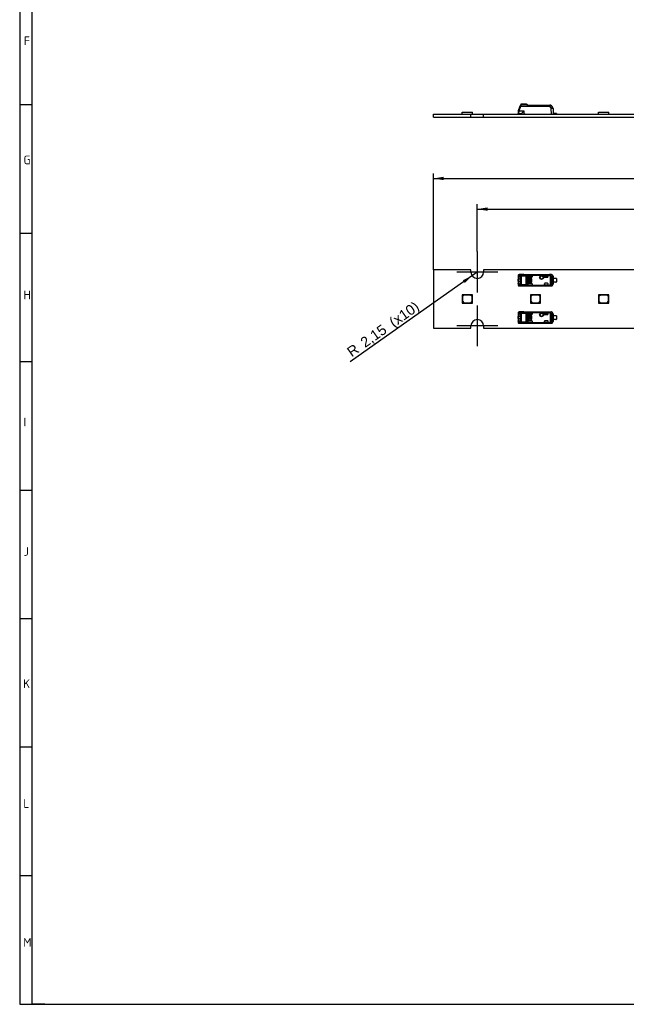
# Model space of a CAD drawing. Header units: millimetres. Extents: x 7 to 819, y 15 to 587.
# Tile 1 of 8: x 7 to 214, y 15 to 352. Entities that reach past the tile are written whole.
import ezdxf
from ezdxf.enums import TextEntityAlignment as Align
from ezdxf.lldxf.tags import DXFTag

# ---------------------------------------------------------------- set-up
doc = ezdxf.new("R2010")
doc.units = ezdxf.units.MM
doc.layers.add('Default', color=7, linetype='Continuous')
doc.layers.add('LINLED_280X20MM_', color=7, linetype='Continuous')
doc.styles.add('SEACAD_Arial', font='arial.ttf')
tags = doc.linetypes.add('CENTER2', pattern=[28.575, 19.05, -3.175, 3.175, -3.175]).pattern_tags.tags
tags[10:11] = [DXFTag(74, 4), DXFTag(75, 0), DXFTag(340, '0'), DXFTag(46, 0.0), DXFTag(50, 0.0), DXFTag(44, 0.0), DXFTag(45, 0.0)]
tags[8:9] = [DXFTag(74, 4), DXFTag(75, 0), DXFTag(340, '0'), DXFTag(46, 0.0), DXFTag(50, 0.0), DXFTag(44, 0.0), DXFTag(45, 0.0)]
tags[6:7] = [DXFTag(74, 4), DXFTag(75, 0), DXFTag(340, '0'), DXFTag(46, 0.0), DXFTag(50, 0.0), DXFTag(44, 0.0), DXFTag(45, 0.0)]
tags[4:5] = [DXFTag(74, 4), DXFTag(75, 0), DXFTag(340, '0'), DXFTag(46, 0.0), DXFTag(50, 0.0), DXFTag(44, 0.0), DXFTag(45, 0.0)]
doc.dimstyles.new('ISO', dxfattribs={"dimtxt": 3.5, "dimasz": 3.5, "dimexe": 1.75, "dimexo": 0, "dimgap": 0.875, "dimtad": 1, "dimtxsty": 'SEACAD_Arial', "dimblk1": '_SE_FILLED', "dimblk2": '_SE_FILLED', "dimsah": 1, "dimcen": 1.75, "dimadec": 0, "dimazin": 0, "dimtfac": 0.5, "dimtdec": 3, "dimtmove": 0, "dimatfit": 3, "dimfxl": 1, "dimarcsym": 0})

# ---------------------------------------------------------------- blocks, each defined once
blk = doc.blocks.new('SEANNOT_GROUP22')
at = {"layer": 'Default', "color": 7, "linetype": 'CENTER2'}
for p, q in [((163.27, 272.41), (163.27, 258.41)), ((170.27, 265.41), (156.27, 265.41))]:
    blk.add_line(p, q, dxfattribs=at)
blk = doc.blocks.new('SEANNOT_GROUP23')
at = {"layer": 'Default', "color": 7, "linetype": 'CENTER2'}
for p, q in [((163.27, 254.01), (163.27, 240.01)), ((170.27, 247.01), (156.27, 247.01))]:
    blk.add_line(p, q, dxfattribs=at)
blk = doc.blocks.new('SE2')
at = {"layer": 'LINLED_280X20MM_', "color": 7, "linetype": 'Continuous'}
for p, q in [((161.12, 266.21), (148.27, 266.21)), ((148.27, 266.21), (148.27, 246.21)), ((161.12, 265.41), (161.12, 266.21)), ((223.62, 266.21), (165.42, 266.21)), ((165.42, 266.21), (165.42, 265.41)), ((177.22, 264.15), (177.22, 263.4)), ((177.52, 263.36), (177.22, 263.4)), ((177.22, 263.4), (177.22, 262.96)), ((177.28, 264.31), (177.28, 263.75)), ((177.28, 263.75), (177.56, 263.68)), ((177.95, 264.33), (177.37, 264.35)), ((177.52, 262.96), (177.52, 263.36)), ((178.14, 264.53), (177.56, 264.55)), ((179.17, 264.55), (177.56, 264.55)), ((179.16, 264.55), (177.56, 264.55)), ((177.56, 264.07), (177.89, 264.07)), ((177.56, 264.07), (177.85, 263.97)), ((177.85, 263.97), (178.01, 263.97)), ((177.96, 264.04), (177.89, 264.07)), ((178.11, 263.46), (178.11, 261.76)), ((178.13, 261.19), (178.13, 264.02)), ((178.32, 264.02), (178.13, 264.02)), ((178.14, 264.53), (178.14, 264.53)), ((178.14, 264.53), (187.93, 264.53)), ((178.14, 264.53), (187.93, 264.53)), ((179.96, 264.15), (178.32, 264.15)), ((178.32, 264.15), (178.32, 264.02)), ((179.96, 264.02), (178.32, 264.02)), ((178.32, 264.02), (178.32, 261.19)), ((179.17, 264.56), (179.17, 264.55)), ((179.17, 264.56), (188.61, 264.56)), ((179.96, 264.02), (179.96, 264.15)), ((179.96, 261.19), (179.96, 264.02)), ((180.3, 264.1), (180.3, 261.11)), ((188.06, 264.44), (180.52, 264.44)), ((188.06, 264.26), (180.58, 264.26)), ((180.59, 263.96), (180.59, 264.25)), ((180.59, 263.96), (180.59, 263.92)), ((180.59, 261.3), (180.59, 263.92)), ((180.69, 263.11), (180.66, 263.11)), ((180.66, 263.11), (180.66, 262.11)), ((180.69, 263.11), (180.69, 262.11)), ((180.79, 264.16), (182.12, 264.16)), ((180.79, 264.16), (180.79, 264.16)), ((180.79, 264.16), (182.12, 264.16)), ((180.79, 263.72), (181.92, 263.72)), ((180.89, 263.33), (180.89, 263.31)), ((181.49, 263.33), (180.89, 263.33)), ((181.49, 263.31), (180.89, 263.31)), ((181.49, 263.31), (181.49, 263.33)), ((181.77, 263.1), (181.63, 263.1)), ((181.63, 263.1), (181.63, 262.67)), ((181.77, 262.11), (181.77, 263.1)), ((182.12, 263.91), (182.12, 264.16)), ((182.12, 263.92), (182.12, 264.16)), ((182.12, 264.16), (182.12, 264.16)), ((182.12, 263.91), (182.12, 263.92)), ((186.22, 264.16), (186.22, 263.86)), ((186.22, 263.86), (186.22, 264.16)), ((187.32, 264.16), (186.22, 264.16)), ((186.22, 264.16), (186.22, 264.16)), ((186.22, 264.16), (187.32, 264.16)), ((186.22, 263.86), (186.22, 263.86)), ((186.42, 263.66), (187.32, 263.66)), ((187.32, 264.16), (187.32, 264.16)), ((187.52, 263.86), (187.52, 263.96)), ((188.6, 264.54), (187.93, 264.53)), ((187.93, 264.53), (187.93, 264.53)), ((188.06, 264.44), (188.06, 264.26)), ((188.06, 264.26), (188.14, 264.43)), ((188.29, 261.28), (188.29, 263.93)), ((188.44, 263.93), (188.29, 263.93)), ((189.06, 263.94), (188.44, 263.93)), ((188.44, 263.93), (188.44, 261.28)), ((188.6, 264.54), (188.61, 264.56)), ((189.2, 263.94), (189.06, 263.94)), ((189.06, 261.27), (189.06, 263.94)), ((189.22, 263.96), (189.2, 263.94)), ((189.2, 263.94), (189.2, 261.27)), ((189.22, 263.96), (189.22, 263.23)), ((189.22, 261.98), (189.22, 263.23)), ((190.17, 263.23), (189.22, 263.23)), ((190.32, 263.18), (190.32, 262.03)), ((177.52, 262.96), (177.22, 262.96)), ((177.22, 262.26), (177.22, 262.96)), ((177.22, 262.26), (177.52, 262.26)), ((177.22, 262.26), (177.22, 261.81)), ((177.22, 261.81), (177.52, 261.85)), ((177.22, 261.81), (177.22, 261.06)), ((177.56, 261.54), (177.28, 261.46)), ((177.28, 261.46), (177.28, 260.91)), ((177.37, 260.87), (177.95, 260.88)), ((178.11, 262.96), (177.52, 262.96)), ((177.52, 262.26), (177.52, 262.96)), ((177.52, 262.26), (178.11, 262.26)), ((177.52, 261.85), (177.52, 262.26)), ((177.85, 261.24), (177.56, 261.14)), ((177.89, 261.14), (177.56, 261.14)), ((177.56, 260.67), (178.14, 260.68)), ((177.56, 260.67), (179.17, 260.67)), ((177.56, 260.67), (179.16, 260.67)), ((178.01, 261.25), (177.85, 261.24)), ((177.89, 261.14), (177.95, 261.16)), ((178.32, 261.19), (178.13, 261.19)), ((178.14, 260.69), (178.14, 260.68)), ((178.14, 260.69), (187.93, 260.69)), ((187.93, 260.68), (178.14, 260.68)), ((178.32, 261.19), (179.96, 261.19)), ((178.32, 261.19), (178.32, 261.07)), ((179.96, 261.07), (178.32, 261.07)), ((179.17, 260.67), (179.17, 260.66)), ((179.17, 260.66), (188.61, 260.66)), ((180.53, 260.77), (188.06, 260.77)), ((180.59, 260.97), (180.58, 260.95)), ((180.58, 260.95), (188.06, 260.95)), ((180.59, 261.3), (180.59, 261.25)), ((180.59, 260.97), (180.59, 261.25)), ((180.66, 262.11), (180.69, 262.11)), ((180.87, 262.67), (180.77, 262.67)), ((180.77, 262.67), (180.77, 262.54)), ((180.77, 262.54), (180.87, 262.54)), ((181.92, 261.5), (180.79, 261.5)), ((180.79, 261.05), (182.12, 261.05)), ((180.79, 261.05), (180.79, 261.05)), ((180.79, 261.05), (182.12, 261.05)), ((180.89, 261.91), (180.89, 261.88)), ((180.89, 261.91), (181.49, 261.91)), ((180.89, 261.88), (181.49, 261.88)), ((181.41, 262.67), (180.99, 262.67)), ((180.99, 262.54), (181.41, 262.54)), ((181.12, 262.28), (181.12, 262.41)), ((181.28, 262.41), (181.28, 262.28)), ((181.49, 261.88), (181.49, 261.91)), ((181.63, 262.67), (181.53, 262.67)), ((181.53, 262.54), (181.63, 262.54)), ((181.63, 262.54), (181.63, 262.11)), ((181.63, 262.11), (181.77, 262.11)), ((181.91, 262.91), (181.89, 262.91)), ((181.89, 262.31), (181.89, 262.91)), ((181.89, 262.31), (181.91, 262.31)), ((181.91, 262.31), (181.91, 262.91)), ((182.12, 261.05), (182.12, 261.31)), ((182.12, 261.3), (182.12, 261.31)), ((182.12, 261.05), (182.12, 261.3)), ((182.12, 261.05), (182.12, 261.05)), ((186.22, 261.36), (186.22, 261.36)), ((186.22, 261.36), (186.22, 261.05)), ((186.22, 261.05), (186.22, 261.36)), ((186.22, 261.05), (187.32, 261.05)), ((186.22, 261.05), (186.22, 261.05)), ((186.22, 261.05), (187.32, 261.05)), ((187.32, 261.56), (186.42, 261.56)), ((187.32, 261.05), (187.32, 261.05)), ((187.52, 261.25), (187.52, 261.36)), ((187.93, 260.68), (187.93, 260.69)), ((187.93, 260.68), (188.6, 260.67)), ((188.06, 260.95), (188.06, 260.77)), ((188.14, 260.79), (188.06, 260.95)), ((188.29, 261.28), (188.44, 261.28)), ((188.44, 261.28), (189.06, 261.27)), ((188.61, 260.66), (188.6, 260.67)), ((189.06, 261.27), (189.2, 261.27)), ((189.2, 261.27), (189.22, 261.26)), ((189.22, 261.98), (189.22, 261.26)), ((190.17, 261.98), (189.22, 261.98)), ((161.09, 257.61), (158.09, 257.61)), ((158.09, 257.61), (158.09, 254.81)), ((158.69, 257.51), (158.19, 257.01)), ((158.19, 257.01), (158.19, 255.41)), ((160.99, 257.51), (158.69, 257.51)), ((161.49, 257.01), (160.99, 257.51)), ((161.59, 257.61), (161.09, 257.61)), ((161.09, 257.61), (161.59, 257.11)), ((161.49, 255.41), (161.49, 257.01)), ((161.59, 257.11), (161.59, 257.61)), ((161.59, 254.81), (161.59, 257.11)), ((184.44, 257.61), (181.44, 257.61)), ((181.44, 257.61), (181.44, 254.81)), ((182.04, 257.51), (181.54, 257.01)), ((181.54, 257.01), (181.54, 255.41)), ((184.34, 257.51), (182.04, 257.51)), ((184.84, 257.01), (184.34, 257.51)), ((184.94, 257.61), (184.44, 257.61)), ((184.44, 257.61), (184.94, 257.11)), ((184.84, 255.41), (184.84, 257.01)), ((184.94, 257.11), (184.94, 257.61)), ((184.94, 254.81), (184.94, 257.11)), ((207.79, 257.61), (204.79, 257.61)), ((204.79, 257.61), (204.79, 254.81)), ((205.39, 257.51), (204.89, 257.01)), ((204.89, 257.01), (204.89, 255.41)), ((207.69, 257.51), (205.39, 257.51)), ((208.19, 257.01), (207.69, 257.51)), ((208.29, 257.61), (207.79, 257.61)), ((207.79, 257.61), (208.29, 257.11)), ((208.19, 255.41), (208.19, 257.01)), ((208.29, 257.11), (208.29, 257.61)), ((208.29, 254.81), (208.29, 257.11)), ((158.09, 254.81), (161.59, 254.81)), ((158.19, 255.41), (158.69, 254.91)), ((158.69, 254.91), (160.99, 254.91)), ((160.99, 254.91), (161.49, 255.41)), ((181.44, 254.81), (184.94, 254.81)), ((181.54, 255.41), (182.04, 254.91)), ((182.04, 254.91), (184.34, 254.91)), ((184.34, 254.91), (184.84, 255.41)), ((204.79, 254.81), (208.29, 254.81)), ((204.89, 255.41), (205.39, 254.91)), ((205.39, 254.91), (207.69, 254.91)), ((207.69, 254.91), (208.19, 255.41)), ((177.22, 251.35), (177.22, 250.6)), ((177.52, 250.56), (177.22, 250.6)), ((177.22, 250.6), (177.22, 250.16)), ((177.52, 250.16), (177.22, 250.16)), ((177.22, 249.46), (177.22, 250.16)), ((177.28, 251.51), (177.28, 250.95)), ((177.28, 250.95), (177.56, 250.88)), ((177.95, 251.53), (177.37, 251.55)), ((177.52, 250.16), (177.52, 250.56)), ((177.52, 249.46), (177.52, 250.16)), ((178.11, 250.16), (177.52, 250.16)), ((179.17, 251.75), (177.56, 251.75)), ((178.14, 251.73), (177.56, 251.75)), ((179.16, 251.75), (177.56, 251.75)), ((177.56, 251.27), (177.85, 251.17)), ((177.56, 251.27), (177.89, 251.27)), ((177.85, 251.17), (178.01, 251.17)), ((177.96, 251.24), (177.89, 251.27)), ((178.11, 250.66), (178.11, 248.96)), ((178.32, 251.22), (178.13, 251.22)), ((178.13, 248.39), (178.13, 251.22)), ((178.14, 251.73), (187.93, 251.73)), ((178.14, 251.73), (178.14, 251.73)), ((178.14, 251.73), (187.93, 251.73)), ((179.96, 251.35), (178.32, 251.35)), ((178.32, 251.35), (178.32, 251.22)), ((179.96, 251.22), (178.32, 251.22)), ((178.32, 251.22), (178.32, 248.39)), ((179.17, 251.76), (188.61, 251.76)), ((179.17, 251.76), (179.17, 251.75)), ((179.96, 251.22), (179.96, 251.35)), ((179.96, 248.39), (179.96, 251.22)), ((180.3, 251.3), (180.3, 248.31)), ((188.06, 251.64), (180.52, 251.64)), ((188.06, 251.46), (180.58, 251.46)), ((180.59, 251.16), (180.59, 251.45)), ((180.59, 251.16), (180.59, 251.12)), ((180.59, 248.5), (180.59, 251.12)), ((180.69, 250.31), (180.66, 250.31)), ((180.66, 250.31), (180.66, 249.31)), ((180.69, 250.31), (180.69, 249.31)), ((180.87, 249.87), (180.77, 249.87)), ((180.77, 249.87), (180.77, 249.74)), ((180.77, 249.74), (180.87, 249.74)), ((180.79, 251.36), (180.79, 251.36)), ((180.79, 251.36), (182.12, 251.36)), ((180.79, 251.36), (182.12, 251.36)), ((180.79, 250.92), (181.92, 250.92)), ((180.89, 250.53), (180.89, 250.51)), ((181.49, 250.53), (180.89, 250.53)), ((181.49, 250.51), (180.89, 250.51)), ((181.41, 249.87), (180.99, 249.87)), ((180.99, 249.74), (181.41, 249.74)), ((181.12, 249.48), (181.12, 249.61)), ((181.28, 249.61), (181.28, 249.48)), ((181.49, 250.51), (181.49, 250.53)), ((181.63, 249.87), (181.53, 249.87)), ((181.53, 249.74), (181.63, 249.74)), ((181.77, 250.3), (181.63, 250.3)), ((181.63, 250.3), (181.63, 249.87)), ((181.63, 249.74), (181.63, 249.31)), ((181.77, 249.31), (181.77, 250.3)), ((181.89, 249.51), (181.89, 250.11)), ((181.91, 250.11), (181.89, 250.11)), ((181.89, 249.51), (181.91, 249.51)), ((181.91, 249.51), (181.91, 250.11)), ((182.12, 251.36), (182.12, 251.36)), ((182.12, 251.12), (182.12, 251.36)), ((182.12, 251.11), (182.12, 251.36)), ((182.12, 251.11), (182.12, 251.12)), ((187.32, 251.36), (186.22, 251.36)), ((186.22, 251.36), (186.22, 251.36)), ((186.22, 251.36), (187.32, 251.36)), ((186.22, 251.36), (186.22, 251.06)), ((186.22, 251.06), (186.22, 251.36)), ((186.22, 251.06), (186.22, 251.06)), ((186.42, 250.86), (187.32, 250.86)), ((187.32, 251.36), (187.32, 251.36)), ((187.52, 251.06), (187.52, 251.16)), ((188.6, 251.74), (187.93, 251.73)), ((187.93, 251.73), (187.93, 251.73)), ((188.06, 251.64), (188.06, 251.46)), ((188.06, 251.46), (188.14, 251.63)), ((188.44, 251.13), (188.29, 251.13)), ((188.29, 248.48), (188.29, 251.13)), ((189.06, 251.14), (188.44, 251.13)), ((188.44, 251.13), (188.44, 248.48)), ((188.6, 251.74), (188.61, 251.76)), ((189.06, 248.47), (189.06, 251.14)), ((189.2, 251.14), (189.06, 251.14)), ((189.22, 251.16), (189.2, 251.14)), ((189.2, 251.14), (189.2, 248.47)), ((189.22, 251.16), (189.22, 250.43)), ((190.17, 250.43), (189.22, 250.43)), ((189.22, 249.18), (189.22, 250.43)), ((190.32, 250.38), (190.32, 249.23)), ((148.27, 246.21), (161.12, 246.21)), ((161.12, 246.21), (161.12, 247.01)), ((165.42, 247.01), (165.42, 246.21)), ((165.42, 246.21), (223.62, 246.21)), ((177.22, 249.46), (177.52, 249.46)), ((177.22, 249.46), (177.22, 249.01)), ((177.22, 249.01), (177.52, 249.05)), ((177.22, 249.01), (177.22, 248.26)), ((177.56, 248.74), (177.28, 248.66)), ((177.28, 248.66), (177.28, 248.11)), ((177.37, 248.07), (177.95, 248.08)), ((177.52, 249.05), (177.52, 249.46)), ((177.52, 249.46), (178.11, 249.46)), ((177.85, 248.44), (177.56, 248.34)), ((177.89, 248.34), (177.56, 248.34)), ((177.56, 247.87), (178.14, 247.88)), ((177.56, 247.87), (179.17, 247.87)), ((177.56, 247.87), (179.16, 247.87)), ((178.01, 248.45), (177.85, 248.44)), ((177.89, 248.34), (177.95, 248.36)), ((178.32, 248.39), (178.13, 248.39)), ((178.14, 247.89), (187.93, 247.89)), ((178.14, 247.89), (178.14, 247.88)), ((187.93, 247.88), (178.14, 247.88)), ((178.32, 248.39), (178.32, 248.27)), ((178.32, 248.39), (179.96, 248.39)), ((179.96, 248.27), (178.32, 248.27)), ((179.17, 247.87), (179.17, 247.86)), ((179.17, 247.86), (188.61, 247.86)), ((180.53, 247.97), (188.06, 247.97)), ((180.59, 248.17), (180.58, 248.15)), ((180.58, 248.15), (188.06, 248.15)), ((180.59, 248.5), (180.59, 248.45)), ((180.59, 248.17), (180.59, 248.45)), ((180.66, 249.31), (180.69, 249.31)), ((181.92, 248.7), (180.79, 248.7)), ((180.79, 248.25), (180.79, 248.25)), ((180.79, 248.25), (182.12, 248.25)), ((180.79, 248.25), (182.12, 248.25)), ((180.89, 249.11), (181.49, 249.11)), ((180.89, 249.11), (180.89, 249.08)), ((180.89, 249.08), (181.49, 249.08)), ((181.49, 249.08), (181.49, 249.11)), ((181.63, 249.31), (181.77, 249.31)), ((182.12, 248.5), (182.12, 248.51)), ((182.12, 248.25), (182.12, 248.51)), ((182.12, 248.25), (182.12, 248.5)), ((182.12, 248.25), (182.12, 248.25)), ((186.22, 248.56), (186.22, 248.56)), ((186.22, 248.56), (186.22, 248.25)), ((186.22, 248.25), (186.22, 248.56)), ((186.22, 248.25), (186.22, 248.25)), ((186.22, 248.25), (187.32, 248.25)), ((186.22, 248.25), (187.32, 248.25)), ((187.32, 248.76), (186.42, 248.76)), ((187.32, 248.25), (187.32, 248.25)), ((187.52, 248.45), (187.52, 248.56)), ((187.93, 247.88), (187.93, 247.89)), ((187.93, 247.88), (188.6, 247.87)), ((188.06, 248.15), (188.06, 247.97)), ((188.14, 247.99), (188.06, 248.15)), ((188.29, 248.48), (188.44, 248.48)), ((188.44, 248.48), (189.06, 248.47)), ((188.61, 247.86), (188.6, 247.87)), ((189.06, 248.47), (189.2, 248.47)), ((189.2, 248.47), (189.22, 248.46)), ((190.17, 249.18), (189.22, 249.18)), ((189.22, 249.18), (189.22, 248.46))]:
    blk.add_line(p, q, dxfattribs=at)
for centre, radius in [((185.27, 263.56), 0.657), ((185.27, 263.56), 0.586), ((185.27, 263.56), 0.552), ((185.27, 263.56), 0.55), ((185.27, 250.76), 0.657), ((185.27, 250.76), 0.586), ((185.27, 250.76), 0.55), ((185.27, 250.76), 0.552)]:
    blk.add_circle(centre, radius, dxfattribs=at)
for centre, radius, start, end in [((163.27, 265.41), 2.15, 180, 0), ((177.58, 264.19), 0.363, 133.6323, 182.4943), ((177.95, 263.46), 0.733, 156.2191, 184.1962), ((177.44, 264.33), 0.167, 132.1253, 188.1609), ((177.56, 264.21), 0.334, 89.1869, 133.9637), ((177.57, 264.35), 0.195, 92.0033, 181.5118), ((178.63, 263.37), 1.11, 164.1252, 180.5827), ((178.16, 264.32), 0.207, 95.1481, 176.892), ((177.75, 264.05), 0.346, 26.1713, 53.8588), ((178.31, 264.12), 0.262, 102.9533, 160.2794), ((177.24, 263.77), 0.934, 15.7622, 27.9319), ((178.35, 263.9), 0.249, 96.8298, 150.7248), ((177.87, 264.23), 0.408, 21.2415, 47.861), ((177.07, 263.86), 1.29, 12.8599, 23.4072), ((179.94, 264.52), 0.368, 273.1487, 312.1797), ((179.95, 264.85), 0.829, 270.6937, 294.971), ((181.02, 263.24), 1.3, 112.115, 129.3324), ((181.07, 262.95), 1.39, 110.5131, 123.6749), ((180.11, 264.21), 0.473, 6.7859, 29.799), ((180.89, 263.11), 0.226, 90, 180), ((180.89, 263.11), 0.2, 90, 180), ((181.49, 262.91), 0.426, 0, 90), ((181.49, 262.91), 0.4, 0, 90), ((187.32, 263.86), 0.2, 270, 0), ((188.07, 264.23), 0.213, 68.9631, 92.4493), ((187.86, 263.92), 0.583, 1.2452, 60.4151), ((188.6, 263.94), 0.6, 0.0044, 89.8384), ((190.17, 262.98), 0.25, 53.1301, 90), ((177.95, 261.76), 0.731, 175.7732, 203.7808), ((177.6, 261.03), 0.377, 177.3687, 222.2043), ((177.56, 261), 0.334, 226.095, 270.7758), ((177.57, 260.86), 0.195, 178.48, 268.0009), ((178.5, 261.82), 0.978, 178.2685, 197.0288), ((177.75, 261.16), 0.346, 306.1297, 333.8377), ((178.16, 260.89), 0.207, 183.1147, 264.8366), ((177.24, 261.45), 0.934, 332.0817, 344.248), ((178.31, 261.1), 0.262, 199.7328, 257.0452), ((178.35, 261.31), 0.249, 209.2644, 263.1817), ((177.87, 260.99), 0.409, 312.1604, 338.7603), ((177.06, 261.35), 1.29, 336.613, 347.1304), ((98.51, 261.15), 81.46, 359.9391, 0.0276), ((179.95, 260.36), 0.835, 65.1137, 89.2196), ((179.94, 260.7), 0.364, 47.612, 87.059), ((179.93, 261.3), 0.416, 308.9401, 334.2407), ((181, 261.96), 1.28, 230.5835, 248.1417), ((181.09, 262.3), 1.42, 236.4894, 249.3201), ((179.75, 261.12), 0.848, 335.6644, 348.4196), ((180.89, 262.11), 0.226, 180, 270), ((180.89, 262.11), 0.2, 180, 270), ((181.2, 262.61), 0.337, 11.3273, 168.6727), ((181.2, 262.61), 0.337, 191.3273, 255.7958), ((181.2, 262.61), 0.217, 17.7847, 162.2153), ((181.2, 262.61), 0.217, 197.7847, 247.568), ((181.2, 262.61), 0.337, 284.2042, 348.6727), ((181.2, 262.61), 0.217, 292.432, 342.2153), ((181.49, 262.31), 0.4, 270, 0), ((181.49, 262.31), 0.426, 270, 0), ((187.32, 261.36), 0.2, 0, 90), ((188.07, 260.99), 0.213, 267.5505, 291.0353), ((187.86, 261.29), 0.581, 299.4693, 358.8718), ((188.6, 261.27), 0.6, 270.167, 359.9956), ((190.17, 262.23), 0.25, 270, 306.8699), ((177.58, 251.39), 0.363, 133.6323, 182.4943), ((177.95, 250.66), 0.733, 156.2191, 184.1962), ((177.44, 251.53), 0.167, 132.1253, 188.1609), ((177.56, 251.41), 0.334, 89.1869, 133.9637), ((177.57, 251.55), 0.195, 92.0033, 181.5118), ((178.63, 250.57), 1.11, 164.1252, 180.5827), ((178.16, 251.52), 0.207, 95.1481, 176.892), ((177.75, 251.25), 0.346, 26.1713, 53.8588), ((178.31, 251.32), 0.262, 102.9533, 160.2794), ((177.24, 250.97), 0.934, 15.7622, 27.9319), ((178.35, 251.1), 0.249, 96.8298, 150.7248), ((177.87, 251.43), 0.408, 21.2415, 47.861), ((177.07, 251.06), 1.29, 12.8599, 23.4072), ((179.94, 251.72), 0.368, 273.1487, 312.1797), ((179.95, 252.05), 0.829, 270.6937, 294.971), ((181.02, 250.44), 1.3, 112.115, 129.3324), ((181.07, 250.15), 1.39, 110.5131, 123.6749), ((180.11, 251.41), 0.473, 6.7859, 29.799), ((180.89, 250.31), 0.226, 90, 180), ((180.89, 250.31), 0.2, 90, 180), ((181.2, 249.81), 0.337, 11.3273, 168.6727), ((181.2, 249.81), 0.337, 191.3273, 255.7958), ((181.2, 249.81), 0.217, 17.7847, 162.2153), ((181.2, 249.81), 0.217, 197.7847, 247.568), ((181.2, 249.81), 0.217, 292.432, 342.2153), ((181.2, 249.81), 0.337, 284.2042, 348.6727), ((181.49, 250.11), 0.426, 0, 90), ((181.49, 250.11), 0.4, 0, 90), ((181.49, 249.51), 0.4, 270, 0), ((181.49, 249.51), 0.426, 270, 0), ((187.32, 251.06), 0.2, 270, 0), ((188.07, 251.43), 0.213, 68.9631, 92.4493), ((187.86, 251.12), 0.583, 1.2452, 60.4151), ((188.6, 251.14), 0.6, 0.0044, 89.8384), ((190.17, 250.18), 0.25, 53.1301, 90), ((163.27, 247.01), 2.15, 0, 180), ((177.95, 248.96), 0.731, 175.7732, 203.7808), ((177.6, 248.23), 0.377, 177.3687, 222.2043), ((177.56, 248.2), 0.334, 226.095, 270.7758), ((177.57, 248.06), 0.195, 178.48, 268.0009), ((178.5, 249.02), 0.978, 178.2685, 197.0288), ((177.75, 248.36), 0.346, 306.1297, 333.8377), ((178.16, 248.09), 0.207, 183.1147, 264.8366), ((177.24, 248.65), 0.934, 332.0817, 344.248), ((178.31, 248.3), 0.262, 199.7328, 257.0452), ((178.35, 248.51), 0.249, 209.2644, 263.1817), ((177.87, 248.19), 0.409, 312.1604, 338.7603), ((177.06, 248.55), 1.29, 336.613, 347.1304), ((179.95, 247.56), 0.835, 65.1137, 89.2196), ((98.51, 248.35), 81.46, 359.9391, 0.0276), ((179.94, 247.9), 0.364, 47.612, 87.059), ((179.93, 248.5), 0.416, 308.9401, 334.2407), ((181, 249.16), 1.28, 230.5835, 248.1417), ((181.09, 249.5), 1.42, 236.4894, 249.3201), ((179.75, 248.32), 0.848, 335.6644, 348.4196), ((180.89, 249.31), 0.226, 180, 270), ((180.89, 249.31), 0.2, 180, 270), ((187.32, 248.56), 0.2, 0, 90), ((188.07, 248.19), 0.213, 267.5505, 291.0353), ((187.86, 248.49), 0.581, 299.4693, 358.8718), ((188.6, 248.47), 0.6, 270.167, 359.9956), ((190.17, 249.43), 0.25, 270, 306.8699)]:
    blk.add_arc(centre, radius, start, end, dxfattribs=at)
for centre, major_axis, ratio, start_param, end_param in [((177.37, 263.45), (0, -0.9), 0.34204, 3.132977, 3.443088), ((178.14, 264.33), (-0.005, -0.2), 0.939661, 3.16702, 4.734915), ((179.17, 263.96), (0, -0.6), 0.999962, 3.141593, 3.321066), ((180.79, 263.96), (0, -0.2), 0.999994, 3.140535, 4.712389), ((180.79, 263.96), (0, -0.2), 0.999994, 3.140004, 4.712389), ((180.79, 263.92), (0, -0.2), 0.999848, 4.712389, 6.283185), ((181.92, 263.92), (-0.141, -0.141), 0.999695, 0.785246, 2.356347), ((181.92, 263.91), (-0.141, -0.141), 0.999695, 1.570796, 2.343651), ((186.42, 263.86), (0.2, 0), 0.999848, 3.141593, 4.712389), ((186.42, 263.86), (0.2, 0), 0.999848, 3.141593, 4.712389), ((187.32, 263.96), (0, -0.2), 0.999994, 1.570796, 3.141593), ((187.32, 263.96), (0, -0.2), 0.999994, 1.570796, 3.141593), ((188.6, 263.94), (0.006, -0.6), 0.766027, 1.56283, 3.125796), ((188.62, 263.96), (-0.424, -0.424), 0.999924, 2.356233, 3.933355), ((177.42, 261.06), (0.2, 0), 0.754543, 3.141566, 3.270143), ((177.47, 260.91), (0.134, 0.148), 0.8975, 2.254603, 3.141199), ((177.37, 261.77), (0.001, 0.902), 0.342128, 2.840741, 3.150375), ((178.14, 260.88), (0.005, -0.2), 0.939661, 4.689876, 6.257716), ((179.17, 261.26), (0, -0.6), 0.999962, 6.103712, 6.283185), ((180.79, 261.3), (0, 0.2), 0.999848, 0, 1.570796), ((180.79, 261.25), (0, 0.2), 0.999994, 1.570796, 3.141593), ((180.79, 261.25), (0, 0.2), 0.999994, 1.570796, 3.141593), ((181.92, 261.3), (-0.141, 0.141), 0.999695, 3.926839, 5.497939), ((181.92, 261.3), (-0.141, 0.141), 0.999695, 3.9588, 4.712389), ((186.42, 261.36), (0.2, 0), 0.999848, 1.570796, 3.141593), ((186.42, 261.36), (0.2, 0), 0.999848, 1.570796, 3.141593), ((187.32, 261.25), (0, 0.2), 0.999994, 3.141593, 4.712389), ((187.32, 261.25), (0, 0.2), 0.999994, 3.141593, 4.712389), ((188.6, 261.27), (-0.006, -0.6), 0.766027, 0.015856, 1.578763), ((188.62, 261.26), (-0.424, 0.424), 0.999924, 2.349833, 3.926953), ((177.37, 250.65), (0, -0.9), 0.34204, 3.132977, 3.443088), ((178.14, 251.53), (-0.005, -0.2), 0.939661, 3.16702, 4.734915), ((179.17, 251.16), (0, -0.6), 0.999962, 3.141593, 3.321066), ((180.79, 251.16), (0, -0.2), 0.999994, 3.140535, 4.712389), ((180.79, 251.16), (0, -0.2), 0.999994, 3.140004, 4.712389), ((180.79, 251.12), (0, -0.2), 0.999848, 4.712389, 6.283185), ((181.92, 251.12), (-0.141, -0.141), 0.999695, 0.785246, 2.356347), ((181.92, 251.11), (-0.141, -0.141), 0.999695, 1.570796, 2.343651), ((186.42, 251.06), (0.2, 0), 0.999848, 3.141593, 4.712389), ((186.42, 251.06), (0.2, 0), 0.999848, 3.141593, 4.712389), ((187.32, 251.16), (0, -0.2), 0.999994, 1.570796, 3.141593), ((187.32, 251.16), (0, -0.2), 0.999994, 1.570796, 3.141593), ((188.6, 251.14), (0.006, -0.6), 0.766027, 1.56283, 3.125796), ((188.62, 251.16), (-0.424, -0.424), 0.999924, 2.356233, 3.933355), ((177.42, 248.26), (0.2, 0), 0.754543, 3.141566, 3.270143), ((177.47, 248.11), (0.134, 0.148), 0.8975, 2.254603, 3.141199), ((177.37, 248.97), (0.001, 0.902), 0.342128, 2.840741, 3.150375), ((178.14, 248.08), (0.005, -0.2), 0.939661, 4.689876, 6.257716), ((179.17, 248.46), (0, -0.6), 0.999962, 6.103712, 6.283185), ((180.79, 248.5), (0, 0.2), 0.999848, 0, 1.570796), ((180.79, 248.45), (0, 0.2), 0.999994, 1.570796, 3.141593), ((180.79, 248.45), (0, 0.2), 0.999994, 1.570796, 3.141593), ((181.92, 248.5), (-0.141, 0.141), 0.999695, 3.926839, 5.497939), ((181.92, 248.5), (-0.141, 0.141), 0.999695, 3.9588, 4.712389), ((186.42, 248.56), (0.2, 0), 0.999848, 1.570796, 3.141593), ((186.42, 248.56), (0.2, 0), 0.999848, 1.570796, 3.141593), ((187.32, 248.45), (0, 0.2), 0.999994, 3.141593, 4.712389), ((187.32, 248.45), (0, 0.2), 0.999994, 3.141593, 4.712389), ((188.6, 248.47), (-0.006, -0.6), 0.766027, 0.015856, 1.578763), ((188.62, 248.46), (-0.424, 0.424), 0.999924, 2.349833, 3.926953)]:
    blk.add_ellipse(centre, major_axis=major_axis, ratio=ratio, start_param=start_param, end_param=end_param, dxfattribs=at)
for points, degree, knots in [([(177.28, 264.31), (177.27, 264.3), (177.25, 264.29), (177.24, 264.26), (177.23, 264.23), (177.22, 264.19), (177.22, 264.17), (177.22, 264.15)], 3, [0, 0, 0, 0, 0.20636, 0.408491, 0.607418, 0.804218, 1, 1, 1, 1]), ([(177.85, 263.97), (177.85, 263.97), (177.82, 263.97), (177.77, 263.96), (177.69, 263.9), (177.62, 263.81), (177.58, 263.72), (177.56, 263.68)], 3, [0, 0, 0, 0, 0.000046, 0.262507, 0.516593, 0.762391, 1, 1, 1, 1]), ([(177.89, 264.07), (177.98, 264.06), (178.05, 263.89), (178.11, 263.71), (178.11, 263.46)], 2, [0, 0, 0, 0.5, 0.5, 1, 1, 1]), ([(188.06, 264.44), (188.06, 264.45), (188.05, 264.48), (188.04, 264.5), (188.01, 264.51), (187.98, 264.52), (187.95, 264.53), (187.93, 264.53)], 3, [0, 0, 0, 0, 0.272042, 0.497908, 0.684926, 0.845835, 1, 1, 1, 1]), ([(187.93, 264.53), (187.95, 264.53), (187.97, 264.53), (188.01, 264.53), (188.04, 264.52), (188.08, 264.51), (188.11, 264.48), (188.13, 264.45), (188.14, 264.43)], 3, [0, 0, 0, 0, 0.120723, 0.235221, 0.34634, 0.457185, 0.682198, 1, 1, 1, 1]), ([(177.22, 261.06), (177.22, 261.05), (177.22, 261.01), (177.23, 260.97), (177.25, 260.93), (177.27, 260.92), (177.28, 260.91)], 3, [0, 0, 0, 0, 0.244652, 0.491458, 0.742562, 1, 1, 1, 1]), ([(177.56, 261.14), (177.48, 261.14), (177.41, 261.23), (177.33, 261.31), (177.28, 261.46)], 2, [0, 0, 0, 0.5, 0.5, 1, 1, 1]), ([(177.56, 261.54), (177.57, 261.51), (177.59, 261.47), (177.63, 261.41), (177.66, 261.36), (177.7, 261.31), (177.75, 261.27), (177.8, 261.25), (177.83, 261.25), (177.85, 261.24)], 3, [0, 0, 0, 0, 0.117572, 0.243562, 0.37798, 0.520832, 0.672119, 0.831843, 1, 1, 1, 1]), ([(178.11, 261.76), (178.11, 261.5), (178.05, 261.33), (177.99, 261.15), (177.89, 261.14)], 2, [0, 0, 0, 0.5, 0.5, 1, 1, 1]), ([(188.14, 260.79), (188.14, 260.77), (188.12, 260.75), (188.1, 260.72), (188.07, 260.7), (188.01, 260.68), (187.96, 260.68), (187.93, 260.68)], 3, [0, 0, 0, 0, 0.225106, 0.406821, 0.546306, 0.765172, 1, 1, 1, 1]), ([(187.93, 260.69), (187.94, 260.69), (187.96, 260.69), (187.99, 260.69), (188.01, 260.7), (188.03, 260.71), (188.05, 260.73), (188.05, 260.75), (188.06, 260.76), (188.06, 260.77)], 3, [0, 0, 0, 0, 0.110474, 0.221192, 0.340028, 0.473427, 0.625996, 0.800833, 1, 1, 1, 1]), ([(177.28, 251.51), (177.27, 251.5), (177.25, 251.49), (177.24, 251.46), (177.23, 251.43), (177.22, 251.39), (177.22, 251.37), (177.22, 251.35)], 3, [0, 0, 0, 0, 0.20636, 0.408491, 0.607418, 0.804218, 1, 1, 1, 1]), ([(177.85, 251.17), (177.85, 251.17), (177.82, 251.17), (177.77, 251.16), (177.69, 251.1), (177.62, 251.01), (177.58, 250.92), (177.56, 250.88)], 3, [0, 0, 0, 0, 0.000046, 0.262507, 0.516593, 0.762391, 1, 1, 1, 1]), ([(177.89, 251.27), (177.98, 251.26), (178.05, 251.09), (178.11, 250.91), (178.11, 250.66)], 2, [0, 0, 0, 0.5, 0.5, 1, 1, 1]), ([(187.93, 251.73), (187.95, 251.73), (187.97, 251.73), (188.01, 251.73), (188.04, 251.72), (188.08, 251.71), (188.11, 251.68), (188.13, 251.65), (188.14, 251.63)], 3, [0, 0, 0, 0, 0.120723, 0.235221, 0.34634, 0.457185, 0.682198, 1, 1, 1, 1]), ([(188.06, 251.64), (188.06, 251.65), (188.05, 251.68), (188.04, 251.7), (188.01, 251.71), (187.98, 251.72), (187.95, 251.73), (187.93, 251.73)], 3, [0, 0, 0, 0, 0.272042, 0.497908, 0.684926, 0.845835, 1, 1, 1, 1]), ([(177.22, 248.26), (177.22, 248.25), (177.22, 248.21), (177.23, 248.17), (177.25, 248.13), (177.27, 248.12), (177.28, 248.11)], 3, [0, 0, 0, 0, 0.244652, 0.491458, 0.742562, 1, 1, 1, 1]), ([(177.56, 248.34), (177.48, 248.34), (177.41, 248.43), (177.33, 248.51), (177.28, 248.66)], 2, [0, 0, 0, 0.5, 0.5, 1, 1, 1]), ([(177.56, 248.74), (177.57, 248.71), (177.59, 248.67), (177.63, 248.61), (177.66, 248.56), (177.7, 248.51), (177.75, 248.47), (177.8, 248.45), (177.83, 248.45), (177.85, 248.44)], 3, [0, 0, 0, 0, 0.117572, 0.243562, 0.37798, 0.520832, 0.672119, 0.831843, 1, 1, 1, 1]), ([(178.11, 248.96), (178.11, 248.7), (178.05, 248.53), (177.99, 248.35), (177.89, 248.34)], 2, [0, 0, 0, 0.5, 0.5, 1, 1, 1]), ([(188.14, 247.99), (188.14, 247.97), (188.12, 247.95), (188.1, 247.92), (188.07, 247.9), (188.01, 247.88), (187.96, 247.88), (187.93, 247.88)], 3, [0, 0, 0, 0, 0.225106, 0.406821, 0.546306, 0.765172, 1, 1, 1, 1]), ([(187.93, 247.89), (187.94, 247.89), (187.96, 247.89), (187.99, 247.89), (188.01, 247.9), (188.03, 247.91), (188.05, 247.93), (188.05, 247.95), (188.06, 247.96), (188.06, 247.97)], 3, [0, 0, 0, 0, 0.110474, 0.221192, 0.340028, 0.473427, 0.625996, 0.800833, 1, 1, 1, 1])]:
    blk.add_open_spline(points, degree=degree, knots=knots, dxfattribs=at)
for points, degree in [([(177.28, 263.75), (177.4, 264.07), (177.56, 264.07)], 2), ([(180.58, 264.26), (180.58, 264.26), (180.58, 264.26), (180.59, 264.25), (180.59, 264.25), (180.59, 264.25)], 3), ([(188.29, 263.93), (188.29, 263.98), (188.27, 264.06), (188.19, 264.18), (188.11, 264.24), (188.06, 264.26)], 3), ([(188.06, 260.95), (188.11, 260.98), (188.19, 261.04), (188.27, 261.15), (188.29, 261.24), (188.29, 261.28)], 3), ([(177.28, 250.95), (177.4, 251.27), (177.56, 251.27)], 2), ([(180.58, 251.46), (180.58, 251.46), (180.58, 251.46), (180.59, 251.45), (180.59, 251.45), (180.59, 251.45)], 3), ([(188.29, 251.13), (188.29, 251.18), (188.27, 251.26), (188.19, 251.38), (188.11, 251.44), (188.06, 251.46)], 3), ([(188.06, 248.15), (188.11, 248.18), (188.19, 248.24), (188.27, 248.35), (188.29, 248.44), (188.29, 248.48)], 3)]:
    blk.add_open_spline(points, degree=degree, dxfattribs=at)
for points in [[(180.19, 264.24), (180.24, 264.21), (180.28, 264.16), (180.3, 264.1)], [(180.19, 251.44), (180.24, 251.41), (180.28, 251.36), (180.3, 251.3)]]:
    blk.add_rational_spline(points, [1.03323215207, 0.973772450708, 0.994102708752, 1.0942229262], degree=3, dxfattribs=at)
blk = doc.blocks.new('SE3')
at = {"layer": 'LINLED_280X20MM_', "color": 7, "linetype": 'Continuous'}
for p, q in [((177.37, 320.68), (177.28, 320.42)), ((177.37, 320.68), (177.95, 322.28)), ((177.56, 320.62), (178.14, 322.21)), ((177.56, 321.21), (177.89, 322.11)), ((177.56, 320.62), (179.17, 320.62)), ((178.06, 322.57), (177.95, 322.28)), ((178.13, 322.78), (178.06, 322.57)), ((178.14, 322.26), (187.93, 322.26)), ((178.14, 322.26), (178.14, 322.21)), ((187.93, 322.21), (178.14, 322.21)), ((178.32, 322.86), (178.25, 322.62)), ((178.32, 322.91), (178.32, 322.86)), ((178.32, 322.91), (179.96, 322.91)), ((179.96, 322.86), (178.32, 322.86)), ((179.17, 320.62), (179.17, 319.51)), ((179.96, 322.86), (179.96, 322.91)), ((180.59, 322.61), (180.3, 322.8)), ((180.53, 322.5), (188.06, 322.5)), ((180.58, 322.61), (188.06, 322.61)), ((187.93, 322.21), (187.93, 322.26)), ((187.93, 322.21), (188.6, 321.41)), ((188.06, 322.61), (188.06, 322.5)), ((188.06, 322.61), (188.29, 322.61)), ((188.28, 322.61), (188.06, 322.61)), ((188.44, 322.54), (189.06, 321.79)), ((188.61, 319.51), (188.6, 321.41)), ((189.2, 321.41), (189.22, 319.51)), ((148.27, 319.46), (161.12, 319.46)), ((148.27, 318.46), (148.27, 319.46)), ((148.27, 318.46), (161.12, 318.46)), ((158.09, 320.11), (161.59, 320.11)), ((158.09, 319.46), (158.09, 320.11)), ((161.12, 319.46), (165.42, 319.46)), ((161.12, 318.46), (161.12, 319.46)), ((161.12, 318.46), (165.42, 318.46)), ((161.59, 319.46), (161.59, 320.11)), ((165.42, 319.46), (223.62, 319.46)), ((165.42, 318.46), (165.42, 319.46)), ((165.42, 318.46), (223.62, 318.46)), ((177.22, 320.08), (177.22, 319.81)), ((177.27, 319.56), (177.27, 319.68)), ((177.27, 319.56), (177.27, 319.46)), ((177.42, 319.95), (177.42, 319.61)), ((178.57, 319.61), (177.42, 319.61)), ((178.57, 319.69), (178.57, 319.51)), ((178.57, 319.51), (179.17, 319.51)), ((178.97, 319.46), (178.97, 319.51)), ((179.17, 319.51), (188.61, 319.51)), ((179.62, 319.46), (179.57, 319.51)), ((179.7, 319.51), (179.7, 319.46)), ((180.52, 319.51), (180.53, 319.49)), ((181.44, 319.46), (181.44, 319.51)), ((184.94, 319.46), (184.94, 319.51)), ((188.27, 319.51), (188.27, 319.46)), ((188.61, 319.51), (189.22, 319.51)), ((190.17, 319.76), (189.22, 319.76)), ((190.17, 319.61), (189.22, 319.61)), ((190.17, 319.61), (190.17, 319.76)), ((190.32, 319.76), (190.17, 319.76)), ((190.32, 319.76), (190.32, 319.56)), ((190.32, 319.46), (190.32, 319.56)), ((204.79, 320.11), (208.29, 320.11)), ((204.79, 319.46), (204.79, 320.11)), ((208.29, 319.46), (208.29, 320.11))]:
    blk.add_line(p, q, dxfattribs=at)
for centre, radius, start, end in [((178.22, 320.08), 1, 160.0137, 179.984), ((178.38, 320.04), 1.16, 161.3406, 178.3795), ((175.4, 314.83), 6.17, 69.5507, 71.4033), ((155.01, 327.02), 23.44, 343.3359, 344.1579), ((178.32, 322.71), 0.2, 90, 159.9282), ((68.36, 355.11), 114.59, 343.3388, 343.5257), ((179.96, 322.31), 0.599, 71.0449, 90.0349), ((179.96, 322.51), 0.353, 49.1239, 89.2924), ((179.98, 322.35), 0.555, 55.378, 71.3317), ((194.09, 339.11), 21.45, 229.5957, 230.7664), ((188.02, 322.07), 0.431, 73.9343, 85.5299), ((187.15, 328.62), 6.22, 279.2112, 281.925), ((188.29, 322.41), 0.2, 40.0001, 90), ((188.28, 322.41), 0.196, 39.3353, 82.5398), ((187.15, 328.62), 6.22, 281.925, 281.9788), ((188.6, 321.41), 0.6, 0.5, 40), ((177.42, 319.81), 0.2, 180, 269.9999), ((177.42, 319.36), 0.25, 90, 126.8699), ((178.66, 319.95), 1.24, 163.9797, 179.9542), ((180.32, 320.06), 0.6, 270, 290.2964), ((180.32, 320.06), 0.6, 290.2965, 293.5565), ((188.27, 320.06), 0.6, 246.4435, 270), ((190.17, 319.36), 0.25, 53.1301, 90)]:
    blk.add_arc(centre, radius, start, end, dxfattribs=at)
for centre, major_axis, ratio, start_param, end_param in [((177.47, 320.36), (-0.188, 0.068), 0.296455, 0.000052, 1.678492), ((178.14, 322.21), (0.188, -0.068), 0.0082, 1.573739, 3.141593), ((188.06, 322.41), (0, -0.2), 0.460757, 1.946347, 3.141593), ((188.6, 321.41), (-0.46, -0.386), 0.006685, 3.141593, 4.704499), ((188.6, 321.41), (0.6, 0.005), 0.008726, 0, 1.567882), ((177.42, 320.08), (0.2, 0), 0.65625, 3.141566, 4.71239)]:
    blk.add_ellipse(centre, major_axis=major_axis, ratio=ratio, start_param=start_param, end_param=end_param, dxfattribs=at)
for points, knots in [([(178.14, 322.26), (178.09, 322.27), (178.05, 322.28), (177.98, 322.29), (177.96, 322.29), (177.95, 322.28)], [0, 0, 0, 0, 0.5, 0.5, 1, 1, 1, 1]), ([(178.13, 322.78), (178.15, 322.81), (178.17, 322.83), (178.24, 322.86), (178.28, 322.87), (178.32, 322.86)], [0, 0, 0, 0, 0.5, 0.5, 1, 1, 1, 1]), ([(178.57, 319.69), (178.57, 319.73), (178.58, 319.77), (178.6, 319.81), (178.63, 319.87), (178.67, 319.93), (178.71, 320), (178.77, 320.09), (178.85, 320.2), (178.93, 320.3), (179, 320.4), (179.08, 320.51), (179.16, 320.61), (179.17, 320.61), (179.17, 320.61), (179.17, 320.62)], [0, 0, 0, 0, 0.173899, 0.173899, 0.173899, 0.392977, 0.392977, 0.392977, 0.700946, 0.700946, 0.700946, 0.996346, 0.996346, 0.996346, 1, 1, 1, 1]), ([(187.93, 322.26), (187.94, 322.26), (187.96, 322.27), (187.99, 322.29), (188.01, 322.32), (188.03, 322.35), (188.05, 322.39), (188.05, 322.44), (188.06, 322.48), (188.06, 322.5)], [0, 0, 0, 0, 0.110474, 0.221192, 0.340028, 0.473427, 0.625996, 0.800833, 1, 1, 1, 1]), ([(188.14, 322.48), (188.13, 322.42), (188.1, 322.34), (188.01, 322.25), (187.96, 322.23), (187.93, 322.21)], [0, 0, 0, 0, 0.545028, 0.76451, 1, 1, 1, 1])]:
    blk.add_open_spline(points, degree=3, knots=knots, dxfattribs=at)
for points in [[(178.25, 322.62), (178.17, 322.63), (178.08, 322.61), (178.06, 322.57)], [(180.3, 322.8), (180.28, 322.82), (180.23, 322.81), (180.19, 322.78)], [(180.58, 322.61), (180.56, 322.61), (180.55, 322.56), (180.53, 322.5)], [(188.31, 322.6), (188.31, 322.61), (188.31, 322.61), (188.3, 322.61)]]:
    blk.add_open_spline(points, degree=3, dxfattribs=at)
blk.add_rational_spline([(180.29, 322.81), (180.3, 322.81), (180.3, 322.8), (180.3, 322.8)], [1.05999781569, 1.07012431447, 1.08153268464, 1.0942229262], degree=3, dxfattribs=at)
blk = doc.blocks.new('DMBLK9')
at = {"layer": 'Default', "linetype": 'Continuous'}
blk.add_hatch(color=7, dxfattribs=at).paths.add_polyline_path([(158.99, 261.67), (161.51, 264.17), (158.32, 262.63)])
at = {"layer": 'Default', "color": 7, "linetype": 'Continuous'}
blk.add_line((163.27, 265.41), (119.81, 234.72), dxfattribs=at)
at = {"layer": 'Default', "color": 7, "linetype": 'Continuous', "style": 'SEACAD_Arial'}
for s, p in [('(x10)', (132.69, 249.18)), ('2,15', (122.86, 242.24)), ('R', (118.29, 239.01))]:
    blk.add_text(s, height=3.5, rotation=35.222, dxfattribs=at).set_placement(p, align=Align.TOP_LEFT)
blk = doc.blocks.new('_SE_FILLED')
at = {"color": 0}
blk.add_line((0, 0), (-1, 0), dxfattribs=at)
blk.add_solid([(0, 0), (-1, -0.1665), (-1, 0.1665), (0, 0)], dxfattribs=at)
blk = doc.blocks.new('DMBLK13')
at = {"layer": 'Default', "linetype": 'Continuous'}
for points in [[(166.77, 287.54), (163.27, 286.96), (166.77, 286.38)], [(284.77, 287.54), (284.77, 286.38), (288.27, 286.96)]]:
    blk.add_hatch(color=7, dxfattribs=at).paths.add_polyline_path(points)
at = {"layer": 'Default', "color": 7, "linetype": 'Continuous'}
for p, q in [((163.27, 272.41), (163.27, 288.71)), ((163.27, 286.96), (288.27, 286.96)), ((288.27, 272.41), (288.27, 288.71))]:
    blk.add_line(p, q, dxfattribs=at)
at = {"layer": 'Default', "color": 7, "linetype": 'Continuous', "style": 'SEACAD_Arial'}
blk.add_text('125', height=3.5, dxfattribs=at).set_placement((221.66, 291.33), align=Align.TOP_LEFT)
blk = doc.blocks.new('DMBLK15')
at = {"layer": 'Default', "linetype": 'Continuous'}
for points in [[(151.77, 298.04), (148.27, 297.46), (151.77, 296.88)], [(424.77, 298.04), (424.77, 296.88), (428.27, 297.46)]]:
    blk.add_hatch(color=7, dxfattribs=at).paths.add_polyline_path(points)
at = {"layer": 'Default', "color": 7, "linetype": 'Continuous'}
for p, q in [((148.27, 266.21), (148.27, 299.21)), ((148.27, 297.46), (428.27, 297.46)), ((428.27, 266.21), (428.27, 299.21))]:
    blk.add_line(p, q, dxfattribs=at)
at = {"layer": 'Default', "color": 7, "linetype": 'Continuous', "style": 'SEACAD_Arial'}
blk.add_text('280', height=3.5, dxfattribs=at).set_placement((284.16, 301.83), align=Align.TOP_LEFT)

msp = doc.modelspace()

# ---------------------------------------------------------------- linework, layer by layer
at = {"layer": 'Default', "color": 7, "linetype": 'Continuous'}
for p, q in [((6.708, 586.67), (6.708, 14.67)), ((10.978, 322.67), (10.978, 581.809)), ((10.978, 322.67), (6.708, 322.67)), ((10.978, 278.67), (10.978, 322.67)), ((10.978, 278.67), (6.708, 278.67)), ((10.978, 14.67), (10.978, 278.67)), ((10.978, 234.67), (6.708, 234.67)), ((10.978, 190.67), (6.708, 190.67)), ((10.978, 146.67), (6.708, 146.67)), ((10.978, 102.67), (6.708, 102.67)), ((10.978, 58.67), (6.708, 58.67)), ((6.708, 14.67), (819.1, 14.67)), ((15.329, 14.67), (10.978, 14.67))]:
    msp.add_line(p, q, dxfattribs=at)

# ---------------------------------------------------------------- block references
at = {"layer": 'Default'}
for name in ['SE3', 'SEANNOT_GROUP22', 'SE2', 'SEANNOT_GROUP23']:
    msp.add_blockref(name, (0, 0), dxfattribs=at)

# ---------------------------------------------------------------- texts
at = {"layer": 'Default', "char_height": 3, "attachment_point": 1}
for s, insert, width in [('{\\fSolid Edge ISO|b1||i0||c0|p34;\\C7;\\H3.;\\W1.;F}', (8.135, 346.112), 1.70456), ('{\\fSolid Edge ISO|b1||i0||c0|p34;\\C7;\\H3.;\\W1.;G}', (8.012, 305.312), 1.77274), ('{\\fSolid Edge ISO|b1||i0||c0|p34;\\C7;\\H3.;\\W1.;H}', (8.012, 259.072), 1.84092), ('{\\fSolid Edge ISO|b1||i0||c0|p34;\\C7;\\H3.;\\W1.;I}', (8.012, 215.568), 1.63637), ('{\\fSolid Edge ISO|b1||i0||c0|p34;\\C7;\\H3.;\\W1.;J}', (8.082, 171.236), 1.56819), ('{\\fSolid Edge ISO|b1||i0||c0|p34;\\C7;\\H3.;\\W1.;K}', (7.872, 125.985), 1.84092), ('{\\fSolid Edge ISO|b1||i0||c0|p34;\\C7;\\H3.;\\W1.;L}', (7.942, 84.938), 1.84092), ('{\\fSolid Edge ISO|b1||i0||c0|p34;\\C7;\\H3.;\\W1.;M}', (7.937, 37.364), 2.25001)]:
    msp.add_mtext(s, dxfattribs=dict(at, insert=insert, width=width))

# ---------------------------------------------------------------- dimensions: what is measured, and where the dimension line sits
at = {"layer": 'Default', "color": 7, "linetype": 'Continuous'}
for base, p1, p2, picture, middle in [((148.269, 297.459), (148.269, 266.207), (428.269, 266.207), 'DMBLK15', (288.269, 297.459)), ((163.269, 286.959), (163.269, 265.407), (288.269, 265.407), 'DMBLK13', (225.769, 286.959))]:
    dim = msp.add_linear_dim(base=base, p1=p1, p2=p2, angle=0, text='\\A1;<>', dimstyle='ISO', dxfattribs=at)
    dim.commit()
    dim.dimension.update_dxf_attribs({"geometry": picture, "text_midpoint": middle, "dimtype": 161})
dim = msp.add_radius_dim(center=(163.269, 265.407), mpoint=(161.512, 264.167), text='\\A1;<> (x10)', dimstyle='ISO', override={"dimtolj": 1}, dxfattribs=at)
dim.commit()
dim.dimension.update_dxf_attribs({"geometry": 'DMBLK9', "text_midpoint": (145.231, 252.673), "dimtype": 164})

doc.saveas('drawing.dxf')
